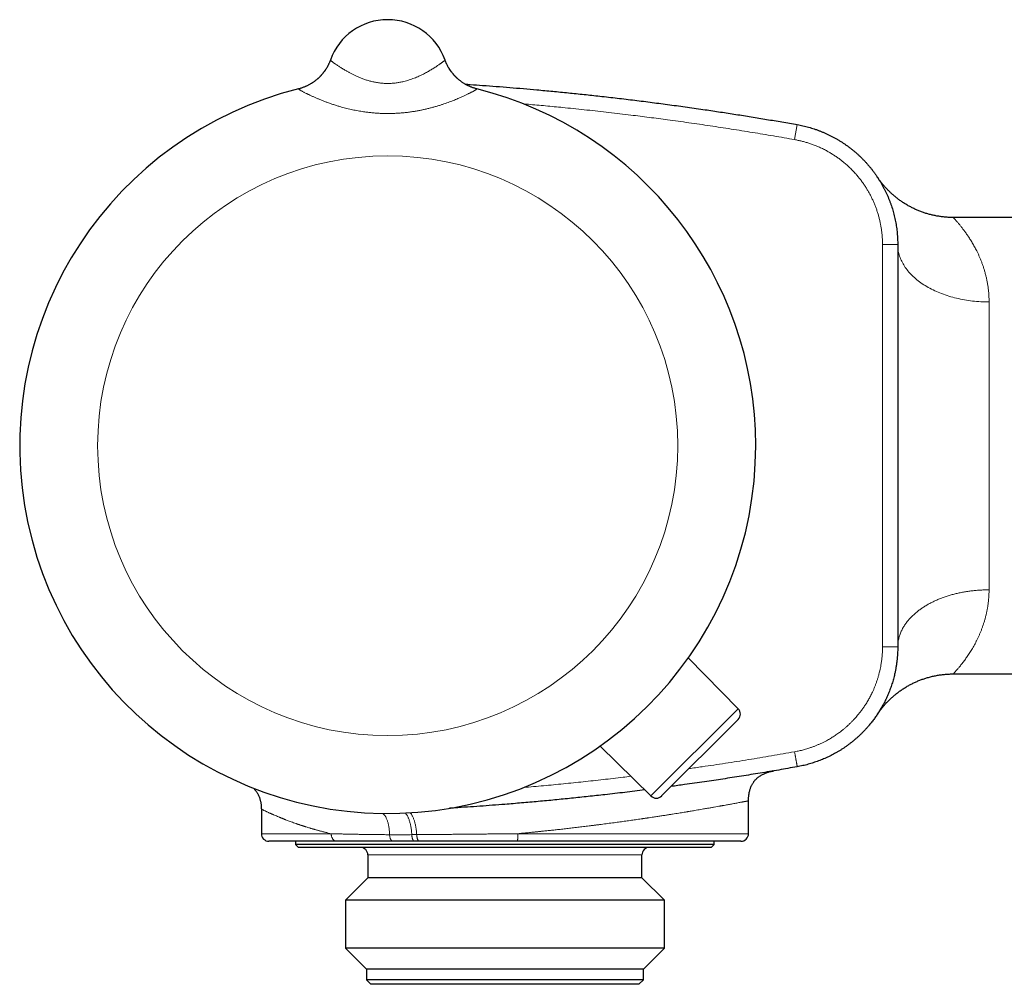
# Model space of a CAD drawing. Header units: millimetres. Extents: x 8 to 696, y 12 to 354.
# Tile 1 of 15: x 31 to 96, y 284 to 347. Entities that reach past the tile are written whole.
import ezdxf

# ---------------------------------------------------------------- set-up
doc = ezdxf.new("R2010")
doc.units = ezdxf.units.MM

msp = doc.modelspace()

# ---------------------------------------------------------------- linework, layer by layer
at = {"color": 7, "linetype": 'Continuous', "lineweight": 30}
for p, q in [((51.856, 344.798), (51.856, 344.799)), ((51.856, 344.798), (51.856, 344.798)), ((59.388, 344.798), (59.388, 344.798)), ((97.122, 334.45), (92.765, 334.45)), ((89.122, 332.674), (89.122, 319.45)), ((89.122, 332.665), (89.122, 332.674)), ((89.122, 332.674), (89.122, 332.665)), ((89.122, 319.45), (89.122, 306.226)), ((78.643, 302.16), (75.361, 305.499)), ((92.764, 304.45), (97.122, 304.45)), ((78.64, 301.456), (73.616, 296.432)), ((72.912, 296.429), (69.573, 299.711)), ((47.322, 295.563), (47.322, 293.95)), ((79.322, 293.95), (79.322, 296.11)), ((52.269, 293.45), (47.822, 293.45)), ((49.572, 293.45), (49.572, 293.25)), ((49.572, 293.25), (49.772, 293.05)), ((77.072, 293.25), (49.572, 293.25)), ((76.872, 293.05), (49.772, 293.05)), ((57.704, 293.45), (57.39, 293.45)), ((78.822, 293.45), (64.14, 293.45)), ((76.872, 293.05), (77.072, 293.25)), ((77.072, 293.25), (77.072, 293.45)), ((54.322, 292.55), (54.322, 291.05)), ((72.322, 291.05), (72.322, 292.55)), ((54.322, 291.05), (52.844, 289.572)), ((72.322, 291.05), (54.322, 291.05)), ((73.799, 289.572), (72.322, 291.05)), ((52.844, 289.572), (52.844, 286.428)), ((73.799, 289.572), (52.844, 289.572)), ((73.799, 286.428), (73.799, 289.572)), ((52.844, 286.428), (54.222, 285.05)), ((73.799, 286.428), (52.844, 286.428)), ((72.422, 285.05), (73.799, 286.428)), ((54.222, 285.05), (54.222, 284.35)), ((72.422, 285.05), (54.222, 285.05)), ((72.422, 284.35), (72.422, 285.05)), ((54.222, 284.35), (54.522, 284.05)), ((72.422, 284.35), (54.222, 284.35)), ((72.122, 284.05), (54.522, 284.05)), ((72.122, 284.05), (72.422, 284.35))]:
    msp.add_line(p, q, dxfattribs=at)
at = {"color": 252, "linetype": 'Continuous', "lineweight": 0}
for p, q in [((49.759, 342.899), (49.759, 342.9)), ((61.484, 342.9), (61.485, 342.899)), ((82.524, 340.55), (82.348, 339.566)), ((89.122, 332.674), (88.122, 332.674)), ((88.122, 306.233), (88.122, 332.674)), ((95.122, 328.895), (95.122, 309.974)), ((72.912, 296.429), (78.643, 302.16)), ((47.322, 293.95), (51.912, 293.95)), ((64.166, 293.95), (79.322, 293.95)), ((72.322, 292.55), (54.322, 292.55))]:
    msp.add_line(p, q, dxfattribs=at)
at = {"color": 7, "linetype": 'Continuous', "lineweight": 30, "flags": 128}
msp.add_lwpolyline([(59.444, 344.653), (59.422, 344.706), (59.388, 344.798)], dxfattribs=at)
at = {"color": 252, "linetype": 'Continuous', "lineweight": 0, "flags": 128}
msp.add_lwpolyline([(95.122, 328.895), (94.985, 328.896), (94.849, 328.899), (94.712, 328.904), (94.576, 328.911), (94.44, 328.92), (94.305, 328.931), (94.17, 328.943), (94.035, 328.958), (93.901, 328.975), (93.768, 328.993), (93.635, 329.013), (93.503, 329.036), (93.372, 329.06), (93.242, 329.086), (93.113, 329.114), (92.984, 329.143), (92.857, 329.175), (92.731, 329.208), (92.607, 329.243), (92.483, 329.28), (92.362, 329.319), (92.241, 329.36), (92.122, 329.402), (92.004, 329.446), (91.888, 329.491), (91.774, 329.538), (91.662, 329.587), (91.551, 329.637), (91.442, 329.689), (91.335, 329.743), (91.23, 329.798), (91.127, 329.854), (91.027, 329.912), (90.928, 329.972), (90.831, 330.033), (90.737, 330.095), (90.645, 330.158), (90.555, 330.223), (90.468, 330.289), (90.383, 330.357), (90.3, 330.425), (90.22, 330.495), (90.143, 330.566), (90.068, 330.638), (89.995, 330.711), (89.926, 330.785), (89.859, 330.86), (89.795, 330.935), (89.733, 331.012), (89.674, 331.09), (89.619, 331.168), (89.566, 331.248), (89.516, 331.328), (89.468, 331.408), (89.424, 331.49), (89.383, 331.572), (89.344, 331.654), (89.309, 331.737), (89.277, 331.821), (89.247, 331.905), (89.221, 331.989), (89.198, 332.074), (89.178, 332.159), (89.161, 332.245), (89.147, 332.33), (89.136, 332.416), (89.128, 332.502), (89.123, 332.588), (89.122, 332.665)], dxfattribs=at)
at = {"color": 252, "linetype": 'Continuous', "lineweight": 0}
msp.add_circle((55.622, 319.45), 19.051, dxfattribs=at)
at = {"color": 7, "linetype": 'Continuous', "lineweight": 30}
for centre, radius, start, end in [((55.622, 343.45), 4, 19.69613, 160.30387), ((55.622, 319.45), 24.172, 104.03649, 0), ((55.622, 319.45), 24.172, 0, 75.96351), ((78.286, 301.809), 0.5, 315, 44.5), ((73.263, 296.786), 0.5, 225.5, 315), ((47.822, 293.95), 0.5, 180, 270), ((78.822, 293.95), 0.5, 270, 0), ((53.822, 292.55), 0.5, 0, 90), ((72.822, 292.55), 0.5, 90, 180)]:
    msp.add_arc(centre, radius, start, end, dxfattribs=at)
at = {"color": 252, "linetype": 'Continuous', "lineweight": 0}
for centre, start, end in [((49.032, 345.809), 284.02641, 340.30229), ((62.212, 345.809), 202.66266, 255.97347)]:
    msp.add_arc(centre, 2.999, start, end, dxfattribs=at)
at = {"color": 7, "linetype": 'Continuous', "lineweight": 30}
for points, knots in [([(51.856, 344.798), (51.856, 344.798), (51.855, 344.797), (51.854, 344.793), (51.852, 344.789), (51.85, 344.782), (51.847, 344.774), (51.843, 344.762), (51.836, 344.744), (51.825, 344.716), (51.81, 344.677), (51.787, 344.624), (51.759, 344.559), (51.726, 344.491), (51.692, 344.424), (51.657, 344.358), (51.618, 344.29), (51.577, 344.222), (51.533, 344.153), (51.486, 344.085), (51.437, 344.017), (51.386, 343.951), (51.333, 343.886), (51.278, 343.822), (51.221, 343.759), (51.162, 343.698), (51.102, 343.638), (51.039, 343.58), (50.975, 343.524), (50.909, 343.47), (50.842, 343.417), (50.773, 343.367), (50.702, 343.318), (50.63, 343.271), (50.557, 343.227), (50.483, 343.184), (50.407, 343.144), (50.33, 343.106), (50.253, 343.07), (50.174, 343.036), (50.091, 343.003), (50.004, 342.972), (49.913, 342.942), (49.831, 342.918), (49.78, 342.905), (49.759, 342.9)], [0, 0, 0, 0, 0.002829, 0.006086, 0.009008, 0.011867, 0.015064, 0.019255, 0.025338, 0.034787, 0.049297, 0.067712, 0.093446, 0.120511, 0.144306, 0.169687, 0.196084, 0.223159, 0.250696, 0.278553, 0.306642, 0.334901, 0.363289, 0.391778, 0.420345, 0.448976, 0.477659, 0.506385, 0.535147, 0.56394, 0.592758, 0.621598, 0.650458, 0.679336, 0.708228, 0.737133, 0.76605, 0.794978, 0.823916, 0.852862, 0.881816, 0.914071, 0.946311, 0.978443, 1, 1, 1, 1]), ([(61.485, 342.9), (61.465, 342.905), (61.418, 342.917), (61.343, 342.939), (61.26, 342.965), (61.178, 342.994), (61.097, 343.025), (61.017, 343.058), (60.938, 343.094), (60.861, 343.131), (60.785, 343.171), (60.711, 343.213), (60.638, 343.256), (60.566, 343.302), (60.496, 343.349), (60.428, 343.398), (60.362, 343.449), (60.297, 343.501), (60.234, 343.555), (60.173, 343.61), (60.113, 343.666), (60.056, 343.724), (60.001, 343.783), (59.947, 343.842), (59.896, 343.903), (59.847, 343.964), (59.8, 344.026), (59.755, 344.088), (59.712, 344.151), (59.672, 344.213), (59.634, 344.276), (59.598, 344.337), (59.565, 344.398), (59.534, 344.457), (59.506, 344.515), (59.48, 344.57), (59.457, 344.622), (59.438, 344.668), (59.422, 344.707), (59.411, 344.736), (59.403, 344.756), (59.398, 344.769), (59.395, 344.778), (59.393, 344.785), (59.391, 344.79), (59.389, 344.794), (59.388, 344.797), (59.388, 344.798), (59.388, 344.798)], [0, 0, 0, 0, 0.020209, 0.049646, 0.079011, 0.108301, 0.137513, 0.166646, 0.195695, 0.224656, 0.253526, 0.282301, 0.310975, 0.339544, 0.368, 0.396337, 0.424548, 0.452623, 0.480554, 0.50833, 0.535937, 0.563363, 0.59059, 0.6176, 0.644371, 0.670878, 0.69709, 0.722974, 0.748487, 0.773577, 0.798184, 0.822231, 0.845625, 0.868247, 0.889946, 0.910521, 0.929692, 0.946994, 0.961475, 0.971829, 0.978591, 0.9832, 0.986582, 0.989335, 0.991899, 0.99464, 0.997823, 1, 1, 1, 1]), ([(60.713, 343.212), (60.824, 343.205), (61.206, 343.18), (61.885, 343.131), (62.751, 343.067), (63.643, 342.996), (64.534, 342.921), (65.473, 342.838), (66.458, 342.746), (67.491, 342.645), (68.522, 342.538), (69.593, 342.421), (70.702, 342.295), (71.85, 342.157), (72.997, 342.012), (74.15, 341.86), (75.307, 341.701), (76.419, 341.541), (77.48, 341.383), (78.491, 341.227), (79.5, 341.066), (80.509, 340.899), (81.517, 340.728), (82.188, 340.61), (82.524, 340.55)], [0, 0, 0, 0, 0.015227, 0.05223, 0.092928, 0.133626, 0.174327, 0.215028, 0.262212, 0.309395, 0.356584, 0.403773, 0.456362, 0.508951, 0.561546, 0.614142, 0.667554, 0.720967, 0.767468, 0.813969, 0.860474, 0.906979, 0.953489, 1, 1, 1, 1]), ([(82.524, 340.55), (82.524, 340.55), (82.587, 340.539), (82.712, 340.515), (82.899, 340.475), (83.086, 340.43), (83.271, 340.381), (83.456, 340.327), (83.639, 340.269), (83.821, 340.206), (84.002, 340.139), (84.181, 340.067), (84.359, 339.991), (84.535, 339.91), (84.71, 339.826), (84.882, 339.736), (85.051, 339.644), (85.218, 339.547), (85.381, 339.447), (85.542, 339.343), (85.701, 339.235), (85.857, 339.123), (86.011, 339.007), (86.162, 338.888), (86.31, 338.764), (86.456, 338.637), (86.598, 338.507), (86.738, 338.373), (86.874, 338.235), (87.007, 338.094), (87.137, 337.95), (87.262, 337.804), (87.383, 337.655), (87.5, 337.504), (87.614, 337.35), (87.725, 337.192), (87.832, 337.032), (87.934, 336.869), (88.034, 336.704), (88.129, 336.536), (88.22, 336.365), (88.307, 336.193), (88.391, 336.018), (88.469, 335.84), (88.544, 335.662), (88.613, 335.483), (88.678, 335.303), (88.739, 335.121), (88.796, 334.937), (88.848, 334.752), (88.896, 334.566), (88.939, 334.378), (88.978, 334.189), (89.012, 333.999), (89.042, 333.808), (89.067, 333.616), (89.088, 333.423), (89.103, 333.23), (89.114, 333.04), (89.121, 332.855), (89.121, 332.734), (89.122, 332.674)], [0, 0, 0, 0, 0.000005, 0.017158, 0.034321, 0.051518, 0.068715, 0.085952, 0.103188, 0.120465, 0.137742, 0.155059, 0.172375, 0.189733, 0.207091, 0.224489, 0.241888, 0.259041, 0.276203, 0.2934, 0.310596, 0.327833, 0.345069, 0.362346, 0.379622, 0.396939, 0.414256, 0.431613, 0.44897, 0.466368, 0.483767, 0.500918, 0.518079, 0.535274, 0.552469, 0.569704, 0.586939, 0.604213, 0.621488, 0.638803, 0.656118, 0.673474, 0.69083, 0.708226, 0.725623, 0.742776, 0.75994, 0.777138, 0.794335, 0.811573, 0.828811, 0.846088, 0.863366, 0.880683, 0.898001, 0.915359, 0.932718, 0.950117, 0.967516, 0.983754, 1, 1, 1, 1]), ([(92.765, 334.45), (92.737, 334.45), (92.668, 334.45), (92.558, 334.453), (92.433, 334.459), (92.309, 334.467), (92.185, 334.478), (92.061, 334.491), (91.938, 334.507), (91.816, 334.525), (91.694, 334.546), (91.572, 334.569), (91.452, 334.595), (91.332, 334.623), (91.213, 334.654), (91.094, 334.686), (90.977, 334.722), (90.861, 334.759), (90.746, 334.799), (90.631, 334.841), (90.518, 334.886), (90.406, 334.932), (90.296, 334.981), (90.186, 335.031), (90.078, 335.084), (89.972, 335.139), (89.867, 335.195), (89.763, 335.254), (89.661, 335.314), (89.56, 335.376), (89.461, 335.44), (89.364, 335.506), (89.269, 335.573), (89.175, 335.641), (89.083, 335.711), (88.993, 335.782), (88.906, 335.855), (88.82, 335.928), (88.736, 336.002), (88.655, 336.078), (88.575, 336.153), (88.498, 336.23), (88.424, 336.306), (88.352, 336.383), (88.283, 336.459), (88.217, 336.535), (88.153, 336.61), (88.093, 336.683), (88.036, 336.755), (87.984, 336.823), (87.936, 336.888), (87.892, 336.947), (87.855, 336.999), (87.827, 337.04), (87.807, 337.069), (87.795, 337.087), (87.787, 337.098), (87.783, 337.105), (87.779, 337.11), (87.777, 337.114), (87.776, 337.116), (87.775, 337.116), (87.775, 337.117)], [0, 0, 0, 0, 0.013937, 0.035104, 0.056245, 0.077359, 0.098444, 0.119501, 0.140528, 0.161525, 0.18249, 0.203423, 0.224322, 0.245187, 0.266015, 0.286806, 0.307559, 0.32827, 0.348939, 0.369564, 0.390143, 0.410672, 0.431151, 0.451576, 0.471944, 0.492252, 0.512496, 0.532673, 0.552777, 0.572805, 0.592749, 0.612605, 0.632366, 0.652022, 0.671567, 0.690989, 0.710277, 0.729417, 0.748395, 0.767193, 0.785788, 0.804157, 0.822269, 0.840089, 0.857574, 0.87467, 0.891311, 0.907417, 0.922881, 0.937571, 0.951313, 0.963876, 0.974914, 0.983742, 0.98939, 0.992678, 0.994753, 0.996184, 0.997308, 0.99836, 0.999526, 1, 1, 1, 1]), ([(87.781, 337.107), (87.781, 337.108), (87.777, 337.113), (87.775, 337.117), (87.775, 337.117), (87.775, 337.117)], [0, 0, 0, 0, 0.06833, 0.633026, 1, 1, 1, 1]), ([(87.908, 336.91), (87.907, 336.912), (87.894, 336.934), (87.873, 336.967), (87.852, 337), (87.843, 337.013), (87.841, 337.016)], [0, 0, 0, 0, 0.052156, 0.483504, 0.914851, 1, 1, 1, 1]), ([(89.122, 306.226), (89.121, 306.151), (89.119, 306.002), (89.111, 305.777), (89.094, 305.553), (89.072, 305.328), (89.043, 305.105), (89.008, 304.881), (88.967, 304.659), (88.924, 304.456), (88.88, 304.274), (88.838, 304.112), (88.792, 303.951), (88.743, 303.791), (88.69, 303.631), (88.634, 303.473), (88.574, 303.315), (88.511, 303.159), (88.445, 303.004), (88.376, 302.85), (88.303, 302.698), (88.227, 302.547), (88.147, 302.397), (88.064, 302.25), (87.979, 302.103), (87.872, 301.931), (87.743, 301.733), (87.588, 301.512), (87.425, 301.296), (87.271, 301.106), (87.129, 300.941), (87, 300.798), (86.868, 300.659), (86.733, 300.522), (86.594, 300.389), (86.452, 300.259), (86.307, 300.133), (86.159, 300.01), (86.008, 299.89), (85.854, 299.775), (85.698, 299.662), (85.538, 299.554), (85.376, 299.449), (85.215, 299.351), (85.057, 299.259), (84.9, 299.173), (84.741, 299.09), (84.58, 299.011), (84.417, 298.936), (84.253, 298.864), (84.086, 298.795), (83.918, 298.73), (83.749, 298.669), (83.578, 298.612), (83.405, 298.558), (83.231, 298.509), (83.056, 298.463), (82.88, 298.42), (82.702, 298.383), (82.583, 298.361), (82.524, 298.349)], [0, 0, 0, 0, 0.020129, 0.040254, 0.060432, 0.080611, 0.100854, 0.121097, 0.141403, 0.161708, 0.176705, 0.191707, 0.206736, 0.221765, 0.23682, 0.251876, 0.266966, 0.282056, 0.297173, 0.31229, 0.327441, 0.342593, 0.357771, 0.37295, 0.388155, 0.403368, 0.427513, 0.451657, 0.475912, 0.500167, 0.517359, 0.53455, 0.551782, 0.569013, 0.586237, 0.60346, 0.620724, 0.637988, 0.655232, 0.672477, 0.689762, 0.707047, 0.724341, 0.741645, 0.757662, 0.773687, 0.789745, 0.805802, 0.821892, 0.837982, 0.854113, 0.870244, 0.886407, 0.90257, 0.918774, 0.934978, 0.951215, 0.967452, 0.983722, 1, 1, 1, 1]), ([(89.122, 306.226), (89.122, 306.226), (89.121, 306.199), (89.121, 306.149), (89.12, 306.105), (89.12, 306.084)], [0, 0, 0, 0, 0.000301, 0.529564, 1, 1, 1, 1]), ([(87.792, 301.809), (87.793, 301.81), (87.794, 301.812), (87.798, 301.817), (87.802, 301.823), (87.807, 301.831), (87.814, 301.841), (87.822, 301.853), (87.833, 301.868), (87.848, 301.89), (87.869, 301.92), (87.899, 301.963), (87.94, 302.019), (87.99, 302.085), (88.046, 302.157), (88.106, 302.233), (88.172, 302.312), (88.243, 302.395), (88.317, 302.479), (88.395, 302.563), (88.475, 302.646), (88.558, 302.729), (88.643, 302.811), (88.73, 302.892), (88.819, 302.971), (88.91, 303.049), (89.002, 303.125), (89.097, 303.199), (89.192, 303.272), (89.29, 303.343), (89.389, 303.411), (89.489, 303.478), (89.591, 303.543), (89.695, 303.606), (89.799, 303.667), (89.905, 303.726), (90.012, 303.782), (90.12, 303.837), (90.23, 303.889), (90.34, 303.939), (90.451, 303.987), (90.564, 304.033), (90.677, 304.076), (90.791, 304.117), (90.907, 304.156), (91.022, 304.192), (91.143, 304.227), (91.269, 304.261), (91.401, 304.294), (91.532, 304.323), (91.664, 304.349), (91.797, 304.372), (91.929, 304.392), (92.062, 304.409), (92.195, 304.423), (92.328, 304.435), (92.46, 304.443), (92.593, 304.448), (92.694, 304.45), (92.751, 304.45), (92.764, 304.45)], [0, 0, 0, 0, 0.001868, 0.004215, 0.006364, 0.008478, 0.010702, 0.013282, 0.016508, 0.020786, 0.026742, 0.035342, 0.047587, 0.062131, 0.077504, 0.093954, 0.111621, 0.13013, 0.14921, 0.168677, 0.18841, 0.208334, 0.228396, 0.248562, 0.268807, 0.289115, 0.309473, 0.329872, 0.350304, 0.370763, 0.391246, 0.411748, 0.432268, 0.452802, 0.47335, 0.493908, 0.514477, 0.535055, 0.55564, 0.576233, 0.596832, 0.617437, 0.638047, 0.658662, 0.679281, 0.699904, 0.720532, 0.743485, 0.766448, 0.789359, 0.812219, 0.83503, 0.857796, 0.880519, 0.9032, 0.925841, 0.948444, 0.971011, 0.993543, 1, 1, 1, 1]), ([(87.777, 301.786), (87.775, 301.784), (87.774, 301.781), (87.775, 301.783), (87.775, 301.784)], [0, 0, 0, 0, 0.738897, 1, 1, 1, 1]), ([(87.799, 301.82), (87.8, 301.821), (87.806, 301.83), (87.823, 301.856), (87.848, 301.894), (87.868, 301.926), (87.877, 301.94)], [0, 0, 0, 0, 0.067553, 0.401958, 0.737606, 1, 1, 1, 1]), ([(82.524, 298.349), (82.117, 298.278), (81.303, 298.134), (80.082, 297.929), (78.862, 297.731), (77.645, 297.542), (76.398, 297.355), (75.263, 297.192), (74.532, 297.093), (74.238, 297.054)], [0, 0, 0, 0, 0.147828, 0.295662, 0.442724, 0.589792, 0.736385, 0.893668, 1, 1, 1, 1]), ([(79.322, 296.11), (79.322, 296.152), (79.323, 296.232), (79.33, 296.348), (79.34, 296.457), (79.354, 296.559), (79.373, 296.663), (79.397, 296.767), (79.426, 296.871), (79.46, 296.969), (79.498, 297.061), (79.538, 297.147), (79.579, 297.222), (79.62, 297.289), (79.66, 297.348), (79.707, 297.411), (79.765, 297.48), (79.837, 297.556), (79.916, 297.628), (80.003, 297.697), (80.097, 297.762), (80.196, 297.821), (80.296, 297.872), (80.395, 297.917), (80.492, 297.955), (80.588, 297.987), (80.683, 298.015), (80.757, 298.035), (80.81, 298.047), (80.841, 298.054), (80.868, 298.06), (80.887, 298.063), (80.896, 298.065), (80.9, 298.066), (80.901, 298.066), (80.902, 298.066), (80.903, 298.067), (80.906, 298.067), (80.909, 298.068), (80.913, 298.069), (80.918, 298.069), (80.922, 298.07), (80.926, 298.071), (80.929, 298.072), (80.932, 298.072), (80.935, 298.073), (80.937, 298.073), (80.937, 298.073), (80.937, 298.073)], [0, 0, 0, 0, 0.0368178, 0.0713263, 0.1036848, 0.1340424, 0.162537, 0.1972434, 0.2292294, 0.2587192, 0.2894421, 0.3174231, 0.3428484, 0.3658608, 0.3865654, 0.4061531, 0.4360953, 0.4668367, 0.4985265, 0.5313323, 0.565438, 0.6000049, 0.6333934, 0.6655457, 0.6963944, 0.7260825, 0.7554701, 0.7846025, 0.7941942, 0.803704, 0.8130374, 0.8182233, 0.8209963, 0.8214971, 0.8216778, 0.8218776, 0.822364, 0.8229977, 0.8272432, 0.8344156, 0.8445725, 0.8577323, 0.8739028, 0.893088, 0.9152897, 0.9405088, 0.9687455, 1, 1, 1, 1]), ([(80.851, 298.059), (80.862, 298.061), (80.893, 298.066), (80.93, 298.072), (80.963, 298.078), (80.983, 298.081), (80.985, 298.082), (80.987, 298.082)], [0, 0, 0, 0, 0.125245, 0.343425, 0.561839, 0.780645, 1, 1, 1, 1]), ([(80.937, 298.073), (80.938, 298.073), (80.938, 298.073), (80.936, 298.073), (80.934, 298.073), (80.929, 298.072), (80.923, 298.071), (80.914, 298.07), (80.903, 298.068), (80.89, 298.066), (80.879, 298.064), (80.874, 298.063)], [0, 0, 0, 0, 0.0428554, 0.137129, 0.2390353, 0.3485781, 0.4657636, 0.590601, 0.7231027, 0.8632855, 1, 1, 1, 1]), ([(46.805, 296.944), (46.822, 296.927), (46.856, 296.892), (46.903, 296.838), (46.947, 296.784), (46.987, 296.729), (47.025, 296.673), (47.059, 296.618), (47.093, 296.56), (47.123, 296.501), (47.152, 296.439), (47.18, 296.374), (47.207, 296.302), (47.232, 296.223), (47.255, 296.141), (47.274, 296.057), (47.29, 295.971), (47.304, 295.879), (47.314, 295.78), (47.321, 295.674), (47.321, 295.601), (47.322, 295.563)], [0, 0, 0, 0, 0.048111, 0.095614, 0.141867, 0.186963, 0.230983, 0.273999, 0.316473, 0.363523, 0.405655, 0.451905, 0.502434, 0.557443, 0.617189, 0.670818, 0.728163, 0.789465, 0.854997, 0.925063, 1, 1, 1, 1]), ([(72.508, 296.826), (72.507, 296.826), (72.071, 296.77), (71.197, 296.664), (69.959, 296.519), (68.793, 296.391), (67.699, 296.276), (66.605, 296.167), (65.511, 296.065), (64.417, 295.968), (63.413, 295.885), (62.5, 295.814), (61.678, 295.754), (60.856, 295.697), (60.187, 295.652), (59.793, 295.629), (59.673, 295.621)], [0, 0, 0, 0, 0.000167, 0.102461, 0.20476, 0.290119, 0.375427, 0.460736, 0.545939, 0.631144, 0.716296, 0.780237, 0.844179, 0.908123, 0.972068, 1, 1, 1, 1]), ([(55.98, 293.45), (55.868, 293.45), (55.644, 293.45), (55.313, 293.45), (54.987, 293.45), (54.667, 293.45), (54.351, 293.45), (54.041, 293.45), (53.739, 293.45), (53.439, 293.45), (53.14, 293.45), (52.842, 293.45), (52.551, 293.45), (52.363, 293.45), (52.269, 293.45)], [0, 0, 0, 0, 0.082181, 0.16439, 0.246601, 0.328783, 0.411532, 0.494281, 0.57589, 0.657498, 0.74311, 0.828747, 0.914386, 1, 1, 1, 1]), ([(57.39, 293.45), (57.316, 293.45), (57.166, 293.45), (56.944, 293.45), (56.723, 293.45), (56.489, 293.45), (56.241, 293.45), (56.067, 293.45), (55.98, 293.45)], [0, 0, 0, 0, 0.155368, 0.310787, 0.465952, 0.621167, 0.810539, 1, 1, 1, 1]), ([(64.14, 293.45), (64.032, 293.45), (63.816, 293.45), (63.492, 293.45), (63.167, 293.45), (62.807, 293.45), (62.411, 293.45), (61.981, 293.45), (61.552, 293.45), (61.123, 293.45), (60.694, 293.45), (60.268, 293.45), (59.847, 293.45), (59.452, 293.45), (59.081, 293.45), (58.733, 293.45), (58.387, 293.45), (58.044, 293.45), (57.817, 293.45), (57.704, 293.45)], [0, 0, 0, 0, 0.049436, 0.098872, 0.14839, 0.197908, 0.263628, 0.329372, 0.395116, 0.460835, 0.527059, 0.593284, 0.658528, 0.723773, 0.779003, 0.834256, 0.889516, 0.944769, 1, 1, 1, 1])]:
    msp.add_open_spline(points, degree=3, knots=knots, dxfattribs=at)
at = {"color": 252, "linetype": 'Continuous', "lineweight": 0}
for points, knots in [([(51.856, 344.798), (51.856, 344.797), (51.856, 344.795), (51.861, 344.789), (51.868, 344.782), (51.881, 344.769), (51.901, 344.752), (51.932, 344.727), (51.971, 344.696), (52.017, 344.661), (52.071, 344.621), (52.133, 344.576), (52.201, 344.527), (52.276, 344.475), (52.358, 344.42), (52.447, 344.361), (52.542, 344.299), (52.644, 344.235), (52.754, 344.168), (52.855, 344.108), (52.945, 344.057), (53.022, 344.013), (53.101, 343.97), (53.183, 343.926), (53.268, 343.882), (53.355, 343.839), (53.444, 343.796), (53.536, 343.753), (53.63, 343.71), (53.729, 343.668), (53.832, 343.625), (53.94, 343.583), (54.051, 343.542), (54.164, 343.503), (54.28, 343.466), (54.398, 343.432), (54.518, 343.399), (54.64, 343.37), (54.763, 343.344), (54.887, 343.32), (55.012, 343.301), (55.14, 343.284), (55.268, 343.272), (55.398, 343.263), (55.529, 343.258), (55.659, 343.257), (55.788, 343.26), (55.916, 343.267), (56.044, 343.278), (56.172, 343.292), (56.299, 343.311), (56.425, 343.333), (56.551, 343.358), (56.694, 343.391), (56.853, 343.433), (57.027, 343.486), (57.197, 343.543), (57.362, 343.605), (57.523, 343.67), (57.678, 343.739), (57.827, 343.808), (57.968, 343.878), (58.103, 343.948), (58.232, 344.019), (58.355, 344.088), (58.472, 344.157), (58.583, 344.225), (58.692, 344.293), (58.798, 344.361), (58.9, 344.429), (58.977, 344.482), (59.034, 344.522), (59.075, 344.55), (59.113, 344.578), (59.149, 344.604), (59.183, 344.628), (59.224, 344.659), (59.26, 344.686), (59.291, 344.71), (59.312, 344.727), (59.33, 344.742), (59.346, 344.755), (59.359, 344.767), (59.37, 344.776), (59.379, 344.785), (59.384, 344.791), (59.388, 344.796), (59.388, 344.797), (59.388, 344.798)], [0, 0, 0, 0, 0.009805, 0.019619, 0.029465, 0.039322, 0.05426, 0.069235, 0.084247, 0.099295, 0.114379, 0.129501, 0.144659, 0.159376, 0.174126, 0.188909, 0.203726, 0.218576, 0.23346, 0.248378, 0.257576, 0.266775, 0.276006, 0.285236, 0.2945, 0.303763, 0.313061, 0.322358, 0.331687, 0.341024, 0.351035, 0.361046, 0.371105, 0.381165, 0.391278, 0.401391, 0.411562, 0.421734, 0.431786, 0.441838, 0.451957, 0.462077, 0.472269, 0.482462, 0.492732, 0.503002, 0.513038, 0.523074, 0.533184, 0.543295, 0.553478, 0.563661, 0.573914, 0.584167, 0.599125, 0.61413, 0.629182, 0.644277, 0.659414, 0.674591, 0.689807, 0.704605, 0.719437, 0.734304, 0.749204, 0.764138, 0.779107, 0.794109, 0.81113, 0.828201, 0.845324, 0.853913, 0.862502, 0.871117, 0.879733, 0.888372, 0.897018, 0.914045, 0.922585, 0.931126, 0.939694, 0.948261, 0.956856, 0.965452, 0.974075, 0.982698, 0.991345, 1, 1, 1, 1]), ([(61.485, 342.899), (61.485, 342.898), (61.484, 342.894), (61.473, 342.885), (61.454, 342.871), (61.426, 342.853), (61.39, 342.831), (61.346, 342.804), (61.293, 342.774), (61.235, 342.743), (61.175, 342.71), (61.114, 342.678), (61.048, 342.644), (60.976, 342.608), (60.9, 342.57), (60.819, 342.53), (60.732, 342.489), (60.641, 342.446), (60.546, 342.402), (60.434, 342.352), (60.305, 342.295), (60.157, 342.232), (60.001, 342.168), (59.839, 342.104), (59.671, 342.04), (59.497, 341.977), (59.318, 341.914), (59.126, 341.85), (58.922, 341.786), (58.705, 341.722), (58.484, 341.662), (58.258, 341.604), (58.027, 341.55), (57.793, 341.501), (57.556, 341.455), (57.308, 341.414), (57.049, 341.376), (56.779, 341.344), (56.508, 341.318), (56.234, 341.299), (55.959, 341.287), (55.684, 341.282), (55.409, 341.284), (55.134, 341.292), (54.859, 341.308), (54.585, 341.331), (54.312, 341.361), (54.069, 341.394), (53.856, 341.427), (53.671, 341.459), (53.487, 341.494), (53.305, 341.531), (53.124, 341.572), (52.945, 341.614), (52.768, 341.66), (52.612, 341.702), (52.475, 341.741), (52.358, 341.776), (52.242, 341.811), (52.127, 341.848), (52.014, 341.885), (51.903, 341.922), (51.793, 341.961), (51.685, 341.999), (51.578, 342.038), (51.474, 342.078), (51.372, 342.117), (51.272, 342.157), (51.173, 342.197), (51.077, 342.237), (50.983, 342.276), (50.892, 342.316), (50.803, 342.355), (50.718, 342.393), (50.635, 342.431), (50.555, 342.468), (50.478, 342.505), (50.405, 342.54), (50.335, 342.574), (50.26, 342.612), (50.181, 342.652), (50.101, 342.693), (50.029, 342.732), (49.964, 342.767), (49.908, 342.799), (49.86, 342.827), (49.821, 342.85), (49.794, 342.868), (49.776, 342.88), (49.765, 342.889), (49.759, 342.896), (49.759, 342.898), (49.759, 342.899)], [0, 0, 0, 0, 0.011063, 0.022126, 0.033296, 0.044465, 0.055744, 0.067022, 0.078409, 0.089797, 0.099012, 0.108227, 0.117497, 0.126768, 0.136091, 0.145415, 0.15479, 0.164166, 0.173585, 0.183016, 0.195696, 0.208403, 0.221137, 0.233896, 0.246679, 0.259486, 0.272314, 0.285163, 0.299488, 0.313839, 0.328215, 0.342616, 0.357039, 0.371484, 0.385951, 0.400438, 0.416368, 0.432324, 0.448305, 0.464311, 0.480342, 0.496397, 0.512393, 0.528414, 0.54446, 0.56053, 0.576626, 0.592748, 0.603912, 0.615075, 0.626277, 0.637478, 0.648719, 0.659961, 0.671246, 0.682531, 0.690321, 0.69811, 0.705916, 0.713721, 0.721545, 0.729368, 0.737211, 0.745053, 0.752916, 0.760779, 0.768663, 0.776548, 0.784522, 0.792496, 0.800495, 0.808495, 0.816522, 0.824549, 0.832606, 0.840663, 0.848751, 0.856839, 0.864961, 0.873082, 0.884517, 0.895951, 0.907491, 0.919031, 0.930684, 0.942337, 0.954111, 0.965885, 0.974384, 0.982894, 0.991441, 1, 1, 1, 1]), ([(82.348, 339.566), (81.887, 339.647), (80.963, 339.81), (79.576, 340.041), (78.187, 340.263), (76.796, 340.475), (75.404, 340.678), (74.072, 340.862), (72.8, 341.03), (71.513, 341.191), (70.149, 341.353), (68.71, 341.513), (67.37, 341.653), (66.13, 341.773), (65.221, 341.857), (64.691, 341.903), (64.541, 341.915)], [0, 0, 0, 0, 0.078282, 0.156566, 0.234848, 0.313148, 0.391449, 0.469749, 0.537711, 0.605674, 0.686297, 0.766921, 0.847544, 0.911236, 0.974929, 1, 1, 1, 1]), ([(88.122, 332.674), (88.122, 332.727), (88.121, 332.832), (88.114, 333.016), (88.102, 333.223), (88.079, 333.455), (88.05, 333.686), (88.012, 333.916), (87.967, 334.146), (87.913, 334.377), (87.851, 334.609), (87.78, 334.838), (87.702, 335.065), (87.618, 335.286), (87.526, 335.503), (87.429, 335.714), (87.324, 335.922), (87.213, 336.126), (87.094, 336.329), (86.966, 336.529), (86.831, 336.727), (86.689, 336.92), (86.54, 337.108), (86.375, 337.304), (86.19, 337.506), (85.985, 337.712), (85.771, 337.91), (85.563, 338.087), (85.361, 338.246), (85.168, 338.388), (84.97, 338.523), (84.768, 338.651), (84.546, 338.781), (84.305, 338.911), (84.043, 339.038), (83.776, 339.154), (83.521, 339.252), (83.278, 339.335), (83.049, 339.405), (82.817, 339.467), (82.584, 339.522), (82.427, 339.551), (82.348, 339.566)], [0, 0, 0, 0, 0.016249, 0.032498, 0.056328, 0.080178, 0.104034, 0.127884, 0.151714, 0.176236, 0.20078, 0.22533, 0.249874, 0.274396, 0.298222, 0.322068, 0.34592, 0.369766, 0.393592, 0.41811, 0.442649, 0.467196, 0.491735, 0.516253, 0.54604, 0.575853, 0.605666, 0.635454, 0.659973, 0.684515, 0.709063, 0.733604, 0.758124, 0.787912, 0.817726, 0.847539, 0.877327, 0.901847, 0.926389, 0.950938, 0.97548, 1, 1, 1, 1]), ([(92.765, 334.449), (92.765, 334.449), (92.764, 334.449), (92.773, 334.44), (92.79, 334.422), (92.815, 334.395), (92.848, 334.359), (92.888, 334.314), (92.936, 334.261), (92.991, 334.199), (93.052, 334.129), (93.119, 334.05), (93.186, 333.969), (93.251, 333.89), (93.312, 333.814), (93.376, 333.732), (93.441, 333.646), (93.509, 333.556), (93.579, 333.46), (93.649, 333.361), (93.721, 333.256), (93.794, 333.147), (93.868, 333.032), (93.943, 332.914), (94.017, 332.79), (94.091, 332.662), (94.166, 332.529), (94.239, 332.392), (94.316, 332.24), (94.397, 332.074), (94.48, 331.892), (94.56, 331.703), (94.637, 331.507), (94.711, 331.305), (94.78, 331.095), (94.845, 330.879), (94.904, 330.657), (94.958, 330.427), (95.005, 330.191), (95.046, 329.948), (95.076, 329.718), (95.097, 329.503), (95.111, 329.304), (95.12, 329.102), (95.121, 328.964), (95.122, 328.895)], [0, 0, 0, 0, 0.015677, 0.042372, 0.069067, 0.095877, 0.122687, 0.149603, 0.17652, 0.203538, 0.230556, 0.257654, 0.284773, 0.305381, 0.325989, 0.346629, 0.36727, 0.388004, 0.408739, 0.429501, 0.450264, 0.471151, 0.492038, 0.512951, 0.533865, 0.554878, 0.575892, 0.596932, 0.617973, 0.643118, 0.668263, 0.693461, 0.718659, 0.743916, 0.769173, 0.794499, 0.819825, 0.84523, 0.870636, 0.896136, 0.921635, 0.941191, 0.960761, 0.980373, 1, 1, 1, 1]), ([(95.122, 309.974), (95.08, 309.974), (94.991, 309.974), (94.853, 309.972), (94.71, 309.967), (94.567, 309.961), (94.425, 309.952), (94.282, 309.941), (94.14, 309.928), (93.998, 309.912), (93.857, 309.895), (93.717, 309.875), (93.577, 309.853), (93.439, 309.83), (93.301, 309.804), (93.164, 309.775), (93.028, 309.745), (92.894, 309.713), (92.76, 309.679), (92.628, 309.642), (92.496, 309.604), (92.367, 309.563), (92.238, 309.52), (92.112, 309.476), (91.987, 309.429), (91.865, 309.381), (91.745, 309.332), (91.627, 309.28), (91.511, 309.227), (91.397, 309.172), (91.285, 309.115), (91.175, 309.056), (91.067, 308.995), (90.962, 308.933), (90.858, 308.869), (90.757, 308.804), (90.659, 308.737), (90.563, 308.668), (90.465, 308.594), (90.366, 308.515), (90.265, 308.431), (90.169, 308.345), (90.076, 308.257), (89.987, 308.167), (89.902, 308.075), (89.82, 307.982), (89.743, 307.888), (89.67, 307.791), (89.602, 307.694), (89.537, 307.595), (89.474, 307.488), (89.412, 307.375), (89.353, 307.254), (89.301, 307.131), (89.255, 307.007), (89.216, 306.882), (89.183, 306.756), (89.158, 306.629), (89.139, 306.501), (89.126, 306.372), (89.123, 306.286), (89.122, 306.243)], [0, 0, 0, 0, 0.013384, 0.028656, 0.043937, 0.059248, 0.07456, 0.089906, 0.105252, 0.12063, 0.136016, 0.151333, 0.166659, 0.182016, 0.197373, 0.212766, 0.228158, 0.243586, 0.259014, 0.274478, 0.289942, 0.305443, 0.320943, 0.33648, 0.352017, 0.367334, 0.382659, 0.398016, 0.413373, 0.428765, 0.444157, 0.459585, 0.475013, 0.490477, 0.50594, 0.52144, 0.536941, 0.552477, 0.568014, 0.585872, 0.60373, 0.621644, 0.639558, 0.657528, 0.675498, 0.693526, 0.711553, 0.729638, 0.747723, 0.765866, 0.784008, 0.8054, 0.826816, 0.848316, 0.869816, 0.891414, 0.913011, 0.934708, 0.956405, 0.978203, 1, 1, 1, 1]), ([(95.122, 309.974), (95.12, 309.893), (95.117, 309.732), (95.105, 309.494), (95.084, 309.261), (95.056, 309.033), (95.022, 308.809), (94.981, 308.589), (94.935, 308.375), (94.884, 308.166), (94.827, 307.962), (94.766, 307.763), (94.701, 307.57), (94.632, 307.381), (94.559, 307.197), (94.483, 307.017), (94.405, 306.843), (94.324, 306.674), (94.241, 306.512), (94.157, 306.355), (94.072, 306.203), (93.986, 306.058), (93.901, 305.918), (93.815, 305.785), (93.73, 305.657), (93.646, 305.535), (93.564, 305.419), (93.481, 305.306), (93.397, 305.196), (93.315, 305.089), (93.236, 304.991), (93.161, 304.9), (93.091, 304.817), (93.027, 304.742), (92.969, 304.675), (92.917, 304.617), (92.872, 304.567), (92.84, 304.532), (92.818, 304.509), (92.804, 304.493), (92.792, 304.48), (92.782, 304.469), (92.774, 304.461), (92.768, 304.454), (92.765, 304.451), (92.763, 304.449), (92.764, 304.45), (92.764, 304.45)], [0, 0, 0, 0, 0.023195, 0.046388, 0.069665, 0.092942, 0.116304, 0.139666, 0.163099, 0.186532, 0.210029, 0.233525, 0.257078, 0.28063, 0.304628, 0.328638, 0.352693, 0.376749, 0.400847, 0.424946, 0.449096, 0.473245, 0.497435, 0.521625, 0.545864, 0.570102, 0.594384, 0.618665, 0.64542, 0.672175, 0.698999, 0.725823, 0.752725, 0.779627, 0.806618, 0.833609, 0.860687, 0.887792, 0.901767, 0.915742, 0.929732, 0.943723, 0.957763, 0.971803, 0.98586, 0.999917, 1, 1, 1, 1]), ([(82.343, 299.333), (82.399, 299.343), (82.502, 299.363), (82.652, 299.394), (82.84, 299.439), (83.073, 299.502), (83.321, 299.579), (83.536, 299.655), (83.719, 299.725), (83.901, 299.801), (84.082, 299.882), (84.262, 299.969), (84.424, 300.053), (84.57, 300.133), (84.74, 300.232), (84.947, 300.36), (85.186, 300.524), (85.394, 300.679), (85.572, 300.821), (85.722, 300.948), (85.869, 301.08), (86.013, 301.216), (86.153, 301.358), (86.279, 301.491), (86.39, 301.615), (86.506, 301.751), (86.637, 301.912), (86.779, 302.101), (86.915, 302.294), (87.054, 302.507), (87.194, 302.74), (87.334, 302.994), (87.449, 303.227), (87.542, 303.434), (87.618, 303.616), (87.689, 303.8), (87.755, 303.987), (87.816, 304.177), (87.867, 304.353), (87.909, 304.514), (87.948, 304.675), (87.986, 304.852), (88.026, 305.068), (88.062, 305.307), (88.093, 305.57), (88.111, 305.812), (88.119, 306.033), (88.121, 306.167), (88.122, 306.233)], [0, 0, 0, 0, 0.017405, 0.032193, 0.046981, 0.076693, 0.106403, 0.126498, 0.146596, 0.16669, 0.187076, 0.207467, 0.227853, 0.243215, 0.258577, 0.288163, 0.317878, 0.347592, 0.367685, 0.387781, 0.407874, 0.428257, 0.448644, 0.469027, 0.484385, 0.499743, 0.523907, 0.548085, 0.572262, 0.596426, 0.626025, 0.655752, 0.685479, 0.705581, 0.725688, 0.74579, 0.766186, 0.786586, 0.806982, 0.82235, 0.837719, 0.857844, 0.87797, 0.905013, 0.932065, 0.959105, 0.979551, 1, 1, 1, 1]), ([(88.122, 306.233), (88.14, 306.233), (88.185, 306.233), (88.259, 306.232), (88.341, 306.232), (88.422, 306.231), (88.501, 306.231), (88.578, 306.23), (88.652, 306.229), (88.721, 306.229), (88.786, 306.229), (88.847, 306.228), (88.903, 306.228), (88.953, 306.227), (88.997, 306.227), (89.035, 306.227), (89.066, 306.227), (89.091, 306.226), (89.108, 306.226), (89.12, 306.226), (89.121, 306.226), (89.122, 306.226)], [0, 0, 0, 0, 0.03393, 0.087236, 0.140919, 0.193661, 0.246769, 0.301032, 0.355694, 0.408435, 0.461542, 0.515804, 0.570464, 0.623205, 0.676311, 0.730572, 0.785232, 0.837972, 0.891079, 0.94534, 1, 1, 1, 1]), ([(75.41, 298.225), (75.7, 298.267), (76.498, 298.38), (77.801, 298.577), (79.317, 298.816), (80.831, 299.067), (81.839, 299.244), (82.343, 299.333)], [0, 0, 0, 0, 0.125561, 0.344167, 0.56278, 0.781393, 1, 1, 1, 1]), ([(82.343, 299.333), (82.347, 299.313), (82.355, 299.267), (82.369, 299.194), (82.383, 299.115), (82.398, 299.037), (82.412, 298.959), (82.426, 298.883), (82.439, 298.811), (82.452, 298.743), (82.463, 298.678), (82.474, 298.619), (82.484, 298.564), (82.493, 298.515), (82.501, 298.472), (82.508, 298.435), (82.514, 298.404), (82.518, 298.38), (82.521, 298.362), (82.523, 298.351), (82.524, 298.35), (82.524, 298.349)], [0, 0, 0, 0, 0.038909, 0.089914, 0.14092, 0.194518, 0.248307, 0.302095, 0.355693, 0.40929, 0.463078, 0.516866, 0.570463, 0.624059, 0.677847, 0.731635, 0.785231, 0.838828, 0.892616, 0.946404, 1, 1, 1, 1]), ([(64.535, 296.983), (64.54, 296.984), (64.981, 297.02), (65.858, 297.101), (67.164, 297.227), (68.47, 297.361), (69.775, 297.505), (70.817, 297.625), (71.424, 297.7), (71.597, 297.722)], [0, 0, 0, 0, 0.002173, 0.187016, 0.371861, 0.556704, 0.741542, 0.926379, 1, 1, 1, 1]), ([(51.912, 293.95), (51.847, 293.965), (51.714, 293.995), (51.515, 294.044), (51.313, 294.094), (51.158, 294.135), (51.05, 294.164), (50.989, 294.181), (50.928, 294.198), (50.868, 294.215), (50.813, 294.23), (50.756, 294.246), (50.693, 294.264), (50.619, 294.286), (50.533, 294.312), (50.435, 294.341), (50.325, 294.375), (50.239, 294.402), (50.174, 294.423), (50.131, 294.436), (50.086, 294.451), (50.043, 294.465), (50.002, 294.478), (49.963, 294.491), (49.926, 294.503), (49.881, 294.518), (49.829, 294.536), (49.772, 294.555), (49.724, 294.572), (49.683, 294.585), (49.651, 294.597), (49.626, 294.605), (49.61, 294.611), (49.601, 294.614), (49.598, 294.615), (49.596, 294.616), (49.596, 294.616), (49.595, 294.616), (49.542, 294.635), (49.438, 294.672), (49.291, 294.725), (49.155, 294.776), (49.029, 294.823), (48.929, 294.862), (48.851, 294.893), (48.792, 294.916), (48.736, 294.938), (48.683, 294.96), (48.629, 294.982), (48.571, 295.005), (48.484, 295.041), (48.375, 295.086), (48.25, 295.139), (48.161, 295.178), (48.104, 295.203), (48.073, 295.217), (48.042, 295.23), (48.013, 295.243), (47.985, 295.255), (47.957, 295.268), (47.93, 295.28), (47.884, 295.3), (47.823, 295.328), (47.749, 295.362), (47.681, 295.393), (47.62, 295.421), (47.565, 295.447), (47.517, 295.47), (47.473, 295.491), (47.431, 295.511), (47.392, 295.529), (47.361, 295.544), (47.338, 295.555), (47.324, 295.562), (47.323, 295.563), (47.322, 295.563)], [0, 0, 0, 0, 0.022587, 0.046108, 0.070563, 0.095952, 0.103577, 0.111282, 0.119068, 0.126934, 0.134578, 0.140141, 0.149378, 0.159222, 0.169671, 0.183847, 0.199004, 0.215142, 0.220085, 0.226672, 0.233191, 0.239445, 0.245434, 0.251158, 0.256617, 0.261811, 0.271403, 0.279935, 0.287407, 0.293819, 0.298585, 0.302529, 0.305321, 0.306348, 0.30676, 0.306935, 0.30701, 0.307042, 0.307068, 0.332406, 0.35673, 0.380038, 0.402331, 0.423609, 0.435107, 0.446285, 0.457143, 0.467681, 0.477901, 0.490102, 0.503107, 0.532924, 0.562004, 0.59035, 0.598562, 0.60671, 0.614795, 0.622816, 0.630774, 0.638668, 0.646498, 0.654265, 0.679304, 0.704067, 0.728556, 0.752771, 0.776715, 0.800389, 0.823794, 0.848177, 0.878941, 0.909561, 0.94004, 0.970382, 1, 1, 1, 1]), ([(79.322, 296.11), (79.322, 296.11), (79.324, 296.111), (79.317, 296.109), (79.3, 296.106), (79.27, 296.1), (79.229, 296.092), (79.185, 296.084), (79.144, 296.076), (79.11, 296.07), (79.074, 296.063), (79.035, 296.056), (78.993, 296.048), (78.948, 296.039), (78.9, 296.03), (78.834, 296.018), (78.744, 296.001), (78.626, 295.979), (78.497, 295.955), (78.354, 295.928), (78.214, 295.902), (78.078, 295.877), (77.95, 295.854), (77.8, 295.827), (77.68, 295.805), (77.594, 295.79), (77.563, 295.784), (77.531, 295.778), (77.5, 295.773), (77.416, 295.758), (77.276, 295.733), (77.072, 295.696), (76.854, 295.658), (76.622, 295.617), (76.397, 295.579), (76.184, 295.542), (75.986, 295.508), (75.756, 295.47), (75.547, 295.435), (75.4, 295.41), (75.344, 295.401), (75.327, 295.398), (75.31, 295.395), (75.292, 295.392), (75.275, 295.39), (75.209, 295.379), (75.092, 295.36), (74.919, 295.331), (74.734, 295.301), (74.538, 295.269), (74.33, 295.236), (74.11, 295.201), (73.875, 295.164), (73.625, 295.126), (73.358, 295.085), (73.11, 295.047), (72.884, 295.013), (72.737, 294.991), (72.639, 294.977), (72.592, 294.97), (72.546, 294.963), (72.499, 294.956), (72.452, 294.949), (72.404, 294.942), (72.253, 294.92), (71.997, 294.883), (71.63, 294.831), (71.258, 294.778), (70.88, 294.726), (70.484, 294.672), (70.069, 294.617), (69.747, 294.575), (69.536, 294.548), (69.437, 294.535), (69.338, 294.523), (69.239, 294.51), (69.14, 294.498), (69.04, 294.485), (68.849, 294.461), (68.57, 294.427), (68.2, 294.382), (67.835, 294.339), (67.474, 294.297), (67.118, 294.256), (66.78, 294.218), (66.461, 294.183), (66.16, 294.151), (65.932, 294.127), (65.776, 294.11), (65.69, 294.101), (65.604, 294.092), (65.519, 294.083), (65.434, 294.075), (65.349, 294.066), (65.265, 294.058), (65.096, 294.04), (64.842, 294.015), (64.504, 293.982), (64.279, 293.961), (64.166, 293.95)], [0, 0, 0, 0, 0.000656, 0.018274, 0.035946, 0.053671, 0.07145, 0.089284, 0.098063, 0.106854, 0.115659, 0.124478, 0.13331, 0.142155, 0.151015, 0.159888, 0.177035, 0.194359, 0.21186, 0.229537, 0.247392, 0.260599, 0.273901, 0.287299, 0.305131, 0.307949, 0.31077, 0.313596, 0.316426, 0.31926, 0.335703, 0.352515, 0.369696, 0.387246, 0.405164, 0.41854, 0.432113, 0.445886, 0.46437, 0.472612, 0.473697, 0.474782, 0.475869, 0.476957, 0.478046, 0.479136, 0.489114, 0.49958, 0.510533, 0.521973, 0.533901, 0.546315, 0.559217, 0.57297, 0.587237, 0.602017, 0.612053, 0.622313, 0.624648, 0.626993, 0.62935, 0.631717, 0.634097, 0.636487, 0.638889, 0.656742, 0.674596, 0.69245, 0.710304, 0.728115, 0.747694, 0.767316, 0.771726, 0.776139, 0.780554, 0.784971, 0.78939, 0.793811, 0.798234, 0.81458, 0.830631, 0.846388, 0.86185, 0.877017, 0.89189, 0.904734, 0.91735, 0.929738, 0.933345, 0.936932, 0.940499, 0.944046, 0.947574, 0.951082, 0.954569, 0.958037, 0.972142, 0.98613, 1, 1, 1, 1]), ([(55.743, 293.884), (55.741, 293.935), (55.736, 294.033), (55.724, 294.177), (55.709, 294.31), (55.691, 294.433), (55.67, 294.547), (55.645, 294.654), (55.616, 294.755), (55.585, 294.848), (55.549, 294.935), (55.511, 295.016), (55.469, 295.089), (55.423, 295.156), (55.374, 295.215), (55.335, 295.257), (55.311, 295.276), (55.305, 295.281)], [0, 0, 0, 0, 0.084287, 0.165249, 0.243204, 0.31409, 0.382964, 0.450185, 0.516139, 0.581235, 0.645897, 0.71056, 0.775655, 0.841609, 0.90883, 0.977704, 1, 1, 1, 1]), ([(56.77, 295.306), (56.777, 295.301), (56.799, 295.281), (56.835, 295.239), (56.878, 295.181), (56.919, 295.116), (56.957, 295.043), (56.993, 294.963), (57.026, 294.876), (57.057, 294.781), (57.085, 294.68), (57.111, 294.571), (57.134, 294.456), (57.156, 294.329), (57.175, 294.191), (57.192, 294.042), (57.2, 293.939), (57.205, 293.886)], [0, 0, 0, 0, 0.0275073, 0.095644, 0.1620636, 0.2271658, 0.2913746, 0.3551321, 0.4188897, 0.4830986, 0.5482009, 0.6146207, 0.6827576, 0.7529818, 0.8319595, 0.9141838, 1, 1, 1, 1]), ([(57.092, 295.325), (57.099, 295.319), (57.12, 295.299), (57.155, 295.257), (57.197, 295.199), (57.237, 295.134), (57.274, 295.061), (57.31, 294.981), (57.342, 294.894), (57.373, 294.8), (57.401, 294.698), (57.428, 294.589), (57.451, 294.473), (57.474, 294.345), (57.494, 294.204), (57.513, 294.05), (57.523, 293.943), (57.528, 293.888)], [0, 0, 0, 0, 0.028801, 0.096332, 0.162147, 0.226645, 0.290251, 0.353406, 0.41656, 0.480166, 0.544665, 0.61048, 0.67801, 0.747625, 0.828189, 0.91219, 1, 1, 1, 1]), ([(51.911, 293.95), (51.911, 293.95), (51.989, 293.948), (52.147, 293.944), (52.387, 293.937), (52.648, 293.931), (52.926, 293.924), (53.222, 293.918), (53.52, 293.911), (53.822, 293.906), (54.129, 293.901), (54.441, 293.896), (54.758, 293.892), (55.081, 293.889), (55.408, 293.886), (55.631, 293.885), (55.743, 293.884)], [0, 0, 0, 0, 0.000012, 0.069082, 0.13819, 0.207298, 0.289709, 0.36909, 0.448172, 0.527253, 0.605858, 0.684462, 0.76313, 0.841797, 0.920899, 1, 1, 1, 1]), ([(55.743, 293.884), (55.743, 293.884), (55.833, 293.884), (56.013, 293.883), (56.27, 293.882), (56.513, 293.882), (56.742, 293.883), (56.972, 293.884), (57.127, 293.885), (57.205, 293.886), (57.205, 293.886)], [0, 0, 0, 0, 0.0000383, 0.1893845, 0.3787305, 0.5339275, 0.6891245, 0.8445437, 0.9999629, 1, 1, 1, 1]), ([(57.205, 293.886), (57.312, 293.887), (57.42, 293.887), (57.528, 293.888), (57.528, 293.888)], [0, 0, 0, 0, 0.999827, 1, 1, 1, 1]), ([(57.528, 293.888), (57.528, 293.888), (57.643, 293.889), (57.874, 293.891), (58.223, 293.894), (58.573, 293.897), (58.926, 293.9), (59.28, 293.903), (59.634, 293.906), (59.989, 293.909), (60.344, 293.912), (60.699, 293.915), (61.054, 293.919), (61.408, 293.922), (61.763, 293.926), (62.118, 293.929), (62.473, 293.933), (62.821, 293.936), (63.163, 293.94), (63.497, 293.943), (63.832, 293.947), (64.055, 293.949), (64.166, 293.95), (64.167, 293.95)], [0, 0, 0, 0, 0.000009, 0.054567, 0.109045, 0.163523, 0.217719, 0.271914, 0.325688, 0.379461, 0.432774, 0.486087, 0.538994, 0.591901, 0.644524, 0.697148, 0.749648, 0.802148, 0.851612, 0.901077, 0.950572, 0.999991, 1, 1, 1, 1])]:
    msp.add_open_spline(points, degree=3, knots=knots, dxfattribs=at)
for points in [[(52.269, 293.45), (52.253, 293.451), (52.222, 293.452), (52.176, 293.466), (52.132, 293.487), (52.09, 293.516), (52.051, 293.552), (52.016, 293.595), (51.985, 293.645), (51.959, 293.699), (51.938, 293.758), (51.923, 293.82), (51.914, 293.885), (51.913, 293.928), (51.912, 293.95)], [(55.98, 293.45), (55.97, 293.451), (55.951, 293.452), (55.923, 293.463), (55.896, 293.481), (55.87, 293.505), (55.845, 293.536), (55.822, 293.573), (55.802, 293.615), (55.784, 293.662), (55.769, 293.714), (55.757, 293.768), (55.748, 293.825), (55.745, 293.865), (55.744, 293.884)], [(57.39, 293.45), (57.383, 293.451), (57.368, 293.452), (57.346, 293.463), (57.324, 293.481), (57.304, 293.506), (57.284, 293.537), (57.267, 293.574), (57.251, 293.616), (57.237, 293.663), (57.225, 293.715), (57.215, 293.769), (57.208, 293.827), (57.206, 293.866), (57.205, 293.886)], [(57.704, 293.45), (57.697, 293.451), (57.683, 293.452), (57.662, 293.463), (57.641, 293.481), (57.622, 293.506), (57.603, 293.537), (57.586, 293.574), (57.571, 293.617), (57.558, 293.664), (57.547, 293.716), (57.538, 293.771), (57.531, 293.829), (57.529, 293.868), (57.528, 293.888)], [(64.14, 293.45), (64.141, 293.451), (64.144, 293.452), (64.147, 293.466), (64.15, 293.487), (64.153, 293.516), (64.156, 293.552), (64.159, 293.595), (64.161, 293.645), (64.163, 293.699), (64.165, 293.758), (64.166, 293.82), (64.166, 293.885), (64.166, 293.928), (64.167, 293.95)]]:
    msp.add_open_spline(points, degree=3, dxfattribs=at)

doc.saveas('drawing.dxf')
